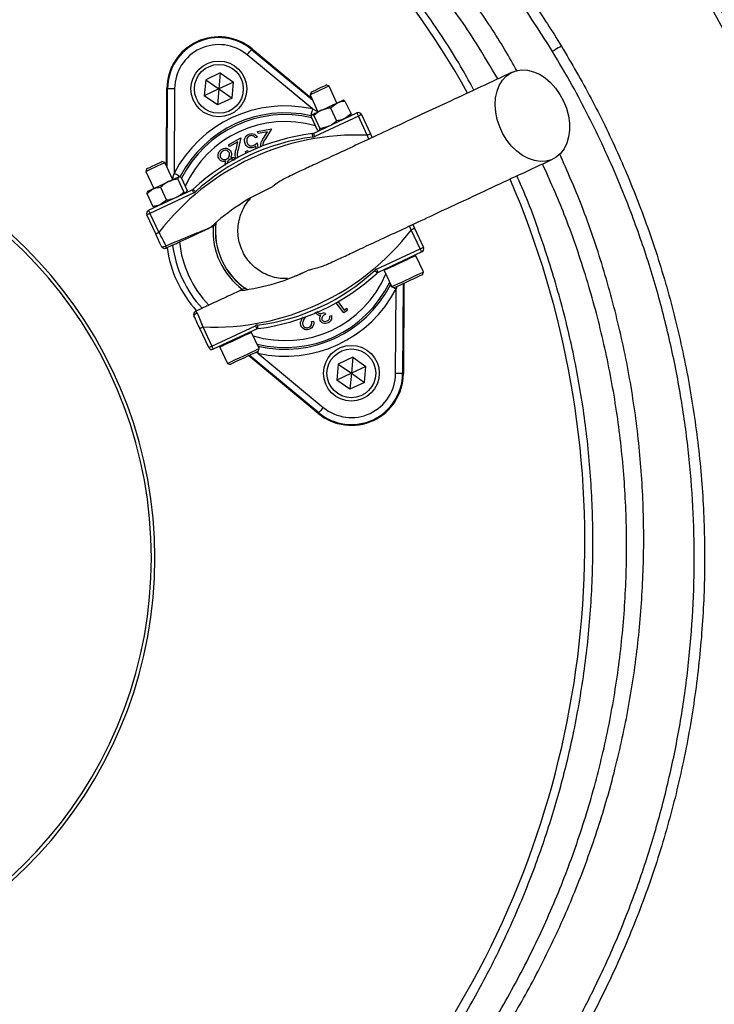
# Model space of a CAD drawing. Header units: millimetres. Extents: x 1979 to 3209, y 1686 to 2916.
# Tile 10 of 14: x 2680 to 2879, y 2173 to 2455. Entities that reach past the tile are written whole.
import ezdxf

# ---------------------------------------------------------------- set-up
doc = ezdxf.new("R2010")
doc.units = ezdxf.units.MM

msp = doc.modelspace()

# ---------------------------------------------------------------- linework, layer by layer
at = {"color": 7, "linetype": 'Continuous', "lineweight": 25}
for p, q in [((2746.27, 2446.64), (2746.41, 2446.81)), ((2746.27, 2446.64), (2763.73, 2432.18)), ((2746.41, 2446.81), (2763.51, 2432.66)), ((2763.72, 2429.58), (2744.99, 2445.1)), ((2733.11, 2437.96), (2732.7, 2433.36)), ((2737.29, 2439.92), (2733.11, 2437.96)), ((2733.11, 2437.96), (2736.89, 2435.32)), ((2737.29, 2439.92), (2736.89, 2435.32)), ((2737.29, 2439.92), (2741.07, 2437.27)), ((2721.82, 2413.22), (2721.96, 2435.41)), ((2722.19, 2435.41), (2721.96, 2435.41)), ((2722.04, 2412.74), (2722.19, 2435.41)), ((2724.19, 2435.4), (2724.03, 2411.07)), ((2736.89, 2435.32), (2732.7, 2433.36)), ((2736.89, 2435.32), (2736.49, 2430.71)), ((2741.07, 2437.27), (2736.89, 2435.32)), ((2736.89, 2435.32), (2740.67, 2432.67)), ((2740.67, 2432.67), (2741.07, 2437.27)), ((2768.5, 2436.14), (2767.69, 2436.44)), ((2767.69, 2436.44), (2767.69, 2436.44)), ((2770.78, 2431.26), (2768.5, 2436.14)), ((2736.49, 2430.71), (2732.7, 2433.36)), ((2740.67, 2432.67), (2736.49, 2430.71)), ((2763.36, 2434.42), (2763.06, 2433.6)), ((2763.06, 2433.6), (2765.34, 2428.72)), ((2772.65, 2432.1), (2772.59, 2432.1)), ((2773.09, 2431.84), (2774.83, 2428.12)), ((2768.96, 2429.92), (2766.35, 2429.19)), ((2768.96, 2429.92), (2770.84, 2431.28)), ((2768.96, 2429.92), (2770.69, 2426.19)), ((2763.4, 2427.33), (2765.14, 2423.6)), ((2763.53, 2427.88), (2763.48, 2427.81)), ((2763.97, 2422.57), (2776.52, 2428.42)), ((2764.11, 2427.66), (2765.85, 2423.93)), ((2776.94, 2427.51), (2764.39, 2421.66)), ((2774.83, 2428.12), (2772.95, 2426.75)), ((2774.7, 2427.57), (2774.74, 2427.62)), ((2779.5, 2422.03), (2776.94, 2427.51)), ((2777.85, 2427.93), (2780.4, 2422.45)), ((2748.01, 2423.06), (2751.98, 2423.88)), ((2751.98, 2423.88), (2750.24, 2421.01)), ((2765.56, 2423.35), (2765.64, 2423.35)), ((2765.85, 2423.93), (2768.46, 2424.66)), ((2739.63, 2419.26), (2743.17, 2421.26)), ((2743.17, 2421.26), (2742.4, 2417.98)), ((2747.9, 2421.52), (2747.32, 2421.31)), ((2748.13, 2422.5), (2748.01, 2423.06)), ((2750.83, 2423.05), (2748.13, 2422.5)), ((2749.69, 2421.18), (2750.83, 2423.05)), ((2780.4, 2422.45), (2780.91, 2421.36)), ((2739.92, 2418.75), (2739.63, 2419.26)), ((2742.32, 2420.12), (2739.92, 2418.75)), ((2741.82, 2417.98), (2742.32, 2420.12)), ((2744.57, 2417.33), (2745.07, 2417.61)), ((2745.07, 2417.61), (2745.23, 2417.1)), ((2747.59, 2418.18), (2747.47, 2418.87)), ((2747.87, 2419.84), (2748.12, 2418.4)), ((2744.73, 2416.89), (2744.57, 2417.33)), ((2716.23, 2412.44), (2715.94, 2411.63)), ((2721.37, 2414.16), (2720.56, 2414.46)), ((2723.65, 2409.28), (2721.37, 2414.16)), ((2715.94, 2411.63), (2718.21, 2406.75)), ((2725.09, 2409.46), (2726.82, 2405.74)), ((2726.06, 2409.91), (2725.38, 2410.09)), ((2725.61, 2410.11), (2725.46, 2410.13)), ((2726.06, 2409.91), (2727.8, 2406.19)), ((2716.18, 2405.31), (2717.98, 2406.63)), ((2716.7, 2400.52), (2729.25, 2406.37)), ((2720.15, 2407.15), (2721.88, 2403.43)), ((2716.18, 2405.31), (2716.38, 2405.73)), ((2716.18, 2405.31), (2717.92, 2401.58)), ((2716.4, 2405.9), (2716.31, 2405.78)), ((2729.67, 2405.47), (2717.12, 2399.62)), ((2721.88, 2403.43), (2720.09, 2402.1)), ((2726.82, 2405.74), (2727.5, 2405.56)), ((2727.58, 2405.6), (2727.66, 2405.71)), ((2727.6, 2405.75), (2727.8, 2406.19)), ((2718.38, 2401.44), (2717.92, 2401.58)), ((2718.38, 2401.38), (2718.51, 2401.37)), ((2718.77, 2393.71), (2716.22, 2399.19)), ((2717.12, 2399.62), (2719.68, 2394.13)), ((2735.95, 2396.26), (2736.02, 2396.97)), ((2794.69, 2389.45), (2792.13, 2394.93)), ((2792.53, 2396.44), (2793.04, 2395.35)), ((2793.04, 2395.35), (2795.6, 2389.87)), ((2723.62, 2390.51), (2721.77, 2389.65)), ((2782.14, 2383.59), (2794.69, 2389.45)), ((2795.11, 2388.54), (2782.57, 2382.69)), ((2795.58, 2382.8), (2793.41, 2387.47)), ((2784.34, 2383.24), (2786.52, 2378.57)), ((2795.29, 2382), (2795.58, 2382.8)), ((2795.58, 2382.8), (2795.58, 2382.8)), ((2744.99, 2377.73), (2744.4, 2378.13)), ((2786.01, 2378.91), (2786.19, 2379.28)), ((2786.52, 2378.57), (2787.32, 2378.28)), ((2787.63, 2353.67), (2787.78, 2377.99)), ((2789.79, 2379.44), (2789.63, 2353.65)), ((2790.02, 2379.54), (2789.85, 2353.65)), ((2730.22, 2371.52), (2732.07, 2372.38)), ((2772.76, 2371.06), (2770.59, 2373.99)), ((2771.11, 2374.28), (2772.88, 2371.88)), ((2772.88, 2371.88), (2773.64, 2372.44)), ((2773.64, 2372.44), (2773.7, 2371.76)), ((2761.65, 2369.87), (2761.62, 2369.8)), ((2767.2, 2371.21), (2767.46, 2370.65)), ((2768.72, 2370.13), (2769.21, 2370.36)), ((2773.7, 2371.76), (2772.76, 2371.06)), ((2732.32, 2367.04), (2734.87, 2361.55)), ((2734.87, 2361.55), (2747.42, 2367.4)), ((2763.52, 2368.58), (2764.08, 2368.71)), ((2733.97, 2361.13), (2731.41, 2366.61)), ((2747.84, 2366.5), (2735.3, 2360.65)), ((2748.45, 2360.82), (2746.28, 2365.49)), ((2737.21, 2361.26), (2739.39, 2356.6)), ((2748.12, 2361.54), (2748.52, 2361.43)), ((2765.4, 2342.25), (2745.46, 2358.76)), ((2765.55, 2342.42), (2745.69, 2358.87)), ((2748.09, 2359.48), (2766.82, 2343.96)), ((2748.16, 2360.03), (2748.45, 2360.82)), ((2775.33, 2358.35), (2771.14, 2356.4)), ((2775.33, 2358.35), (2774.92, 2353.75)), ((2775.33, 2358.35), (2779.11, 2355.7)), ((2739.39, 2356.6), (2740.19, 2356.31)), ((2771.14, 2356.4), (2770.74, 2351.8)), ((2771.14, 2356.4), (2774.92, 2353.75)), ((2779.11, 2355.7), (2774.92, 2353.75)), ((2778.71, 2351.1), (2779.11, 2355.7)), ((2774.92, 2353.75), (2770.74, 2351.8)), ((2774.92, 2353.75), (2774.52, 2349.15)), ((2774.92, 2353.75), (2778.71, 2351.1)), ((2789.63, 2353.65), (2789.85, 2353.65)), ((2774.52, 2349.15), (2770.74, 2351.8)), ((2778.71, 2351.1), (2774.52, 2349.15)), ((2765.55, 2342.42), (2765.4, 2342.25))]:
    msp.add_line(p, q, dxfattribs=at)
at = {"color": 1, "linetype": 'Continuous', "lineweight": 25}
for p, q in [((2763.72, 2429.58), (2765.38, 2428.74)), ((2779.96, 2420.92), (2779.5, 2422.03)), ((2792.13, 2394.93), (2791.58, 2395.99)), ((2787.93, 2378.57), (2787.78, 2377.99)), ((2748.09, 2359.48), (2747.56, 2359.75))]:
    msp.add_line(p, q, dxfattribs=at)
at = {"color": 7, "linetype": 'Continuous', "lineweight": 25, "flags": 128}
for points in [[(2744.99, 2445.1), (2745.24, 2445.4), (2745.47, 2445.68), (2745.69, 2445.95), (2745.89, 2446.18), (2746.04, 2446.37), (2746.16, 2446.51), (2746.24, 2446.6), (2746.27, 2446.64)], [(2835.2, 2447.62), (2834.72, 2447.33), (2834.26, 2447.06), (2833.83, 2446.8), (2833.45, 2446.56), (2833.14, 2446.37), (2832.89, 2446.22), (2832.72, 2446.12), (2832.64, 2446.07)], [(2835.83, 2431.8), (2836.64, 2429.75), (2837.21, 2427.64), (2837.5, 2425.53), (2837.52, 2423.48), (2837.27, 2421.53), (2836.74, 2419.74), (2835.96, 2418.16), (2834.95, 2416.82), (2833.72, 2415.76), (2832.32, 2415.01), (2830.78, 2414.58), (2829.14, 2414.49), (2827.44, 2414.75), (2825.72, 2415.33), (2824.03, 2416.24), (2822.42, 2417.44), (2820.92, 2418.9), (2819.58, 2420.59), (2818.43, 2422.46), (2817.49, 2424.47), (2816.8, 2426.56), (2816.37, 2428.67), (2816.21, 2430.76), (2816.33, 2432.77), (2816.72, 2434.64), (2817.37, 2436.33), (2818.27, 2437.8), (2819.39, 2439), (2820.71, 2439.91), (2822.19, 2440.5), (2823.79, 2440.76), (2825.46, 2440.67), (2827.18, 2440.25), (2828.89, 2439.5), (2830.54, 2438.45), (2832.1, 2437.11), (2833.53, 2435.53), (2834.78, 2433.74), (2835.83, 2431.8)], [(2722.19, 2435.41), (2722.23, 2435.41), (2722.35, 2435.41), (2722.54, 2435.41), (2722.78, 2435.41), (2723.09, 2435.4), (2723.43, 2435.4), (2723.8, 2435.4), (2724.19, 2435.4)], [(2768.5, 2436.14), (2768.5, 2436.14), (2768.3, 2436.04), (2767.8, 2435.81), (2767.05, 2435.46), (2766.15, 2435.04), (2765.21, 2434.6), (2764.33, 2434.19), (2763.63, 2433.87), (2763.19, 2433.66), (2763.06, 2433.6)], [(2763.36, 2434.42), (2763.49, 2434.48), (2763.94, 2434.69), (2764.62, 2435), (2765.44, 2435.39), (2766.27, 2435.78), (2766.99, 2436.11), (2767.49, 2436.34), (2767.69, 2436.44)], [(2770.84, 2431.28), (2771.28, 2431.49), (2771.67, 2431.67), (2772, 2431.83), (2772.26, 2431.95), (2772.44, 2432.03), (2772.56, 2432.09), (2772.59, 2432.1)], [(2763.72, 2429.58), (2763.64, 2429.21), (2763.56, 2428.85), (2763.48, 2428.51), (2763.42, 2428.22), (2763.37, 2427.97), (2763.32, 2427.79), (2763.3, 2427.68), (2763.29, 2427.63)], [(2763.57, 2427.9), (2763.69, 2427.95), (2763.88, 2428.04), (2764.15, 2428.17), (2764.48, 2428.32), (2764.87, 2428.5), (2765.32, 2428.71), (2765.81, 2428.94), (2766.35, 2429.19)], [(2766.35, 2429.19), (2766.91, 2429.45), (2767.49, 2429.72), (2768.08, 2430), (2768.68, 2430.28), (2769.26, 2430.55), (2769.82, 2430.81), (2770.35, 2431.06), (2770.84, 2431.28)], [(2763.53, 2427.88), (2763.53, 2427.88), (2763.57, 2427.9)], [(2776.52, 2428.42), (2776.53, 2428.4), (2776.55, 2428.35), (2776.59, 2428.26), (2776.64, 2428.15), (2776.7, 2428.01), (2776.78, 2427.86), (2776.86, 2427.69), (2776.94, 2427.51)], [(2777.85, 2427.93), (2777.83, 2427.92), (2777.78, 2427.9), (2777.69, 2427.86), (2777.58, 2427.81), (2777.44, 2427.74), (2777.29, 2427.67), (2777.12, 2427.59), (2776.94, 2427.51)], [(2763.67, 2422.48), (2763.68, 2422.46), (2763.68, 2422.4), (2763.7, 2422.31), (2763.71, 2422.19), (2763.73, 2422.04), (2763.75, 2421.87), (2763.77, 2421.68), (2763.8, 2421.49)], [(2763.97, 2422.57), (2763.98, 2422.55), (2764, 2422.5), (2764.04, 2422.41), (2764.1, 2422.3), (2764.16, 2422.16), (2764.23, 2422.01), (2764.31, 2421.84), (2764.39, 2421.66)], [(2780.4, 2422.45), (2780.39, 2422.44), (2780.33, 2422.42), (2780.25, 2422.38), (2780.14, 2422.33), (2780, 2422.26), (2779.84, 2422.19), (2779.67, 2422.11), (2779.5, 2422.03)], [(2721.37, 2414.16), (2721.29, 2414.12), (2720.91, 2413.94), (2720.25, 2413.64), (2719.4, 2413.24), (2718.46, 2412.8), (2717.54, 2412.38), (2716.76, 2412.01), (2716.21, 2411.75), (2715.95, 2411.63), (2715.94, 2411.63)], [(2716.23, 2412.44), (2716.24, 2412.45), (2716.49, 2412.56), (2717.03, 2412.81), (2717.78, 2413.16), (2718.62, 2413.55), (2719.42, 2413.93), (2720.07, 2414.23), (2720.47, 2414.42), (2720.56, 2414.46)], [(2722.43, 2408.71), (2722.97, 2408.97), (2723.48, 2409.2), (2723.95, 2409.42), (2724.37, 2409.61), (2724.72, 2409.78), (2725.01, 2409.92), (2725.24, 2410.02), (2725.38, 2410.09)], [(2725.8, 2410.15), (2725.76, 2410.17), (2725.66, 2410.23), (2725.49, 2410.31), (2725.27, 2410.43), (2725.01, 2410.57), (2724.7, 2410.73), (2724.37, 2410.9), (2724.03, 2411.07)], [(2725.38, 2410.09), (2725.46, 2410.12), (2725.46, 2410.13)], [(2716.4, 2405.9), (2716.41, 2405.91), (2716.5, 2405.94), (2716.65, 2406.02), (2716.89, 2406.13), (2717.19, 2406.27), (2717.55, 2406.44), (2717.98, 2406.63)], [(2717.98, 2406.63), (2718.45, 2406.86), (2718.96, 2407.1), (2719.51, 2407.35), (2720.09, 2407.62), (2720.68, 2407.89), (2721.27, 2408.17), (2721.86, 2408.44), (2722.43, 2408.71)], [(2729.25, 2406.37), (2729.25, 2406.36), (2729.28, 2406.3), (2729.32, 2406.22), (2729.37, 2406.11), (2729.43, 2405.97), (2729.51, 2405.81), (2729.59, 2405.64), (2729.67, 2405.47)], [(2729.5, 2406.55), (2729.52, 2406.53), (2729.56, 2406.49), (2729.62, 2406.42), (2729.7, 2406.33), (2729.81, 2406.22), (2729.92, 2406.09), (2730.05, 2405.96), (2730.18, 2405.81)], [(2717.12, 2399.62), (2716.95, 2399.53), (2716.78, 2399.46), (2716.62, 2399.38), (2716.48, 2399.32), (2716.37, 2399.27), (2716.29, 2399.23), (2716.23, 2399.2), (2716.22, 2399.19)], [(2716.7, 2400.52), (2716.71, 2400.51), (2716.73, 2400.45), (2716.77, 2400.37), (2716.82, 2400.26), (2716.89, 2400.12), (2716.96, 2399.96), (2717.04, 2399.79), (2717.12, 2399.62)], [(2735.25, 2395.93), (2735.86, 2396.22), (2735.95, 2396.26)], [(2792.13, 2394.93), (2792.31, 2395.01), (2792.48, 2395.09), (2792.64, 2395.16), (2792.77, 2395.23), (2792.89, 2395.28), (2792.97, 2395.32), (2793.02, 2395.34), (2793.04, 2395.35)], [(2719.68, 2394.13), (2719.5, 2394.05), (2719.33, 2393.97), (2719.18, 2393.9), (2719.04, 2393.84), (2718.93, 2393.78), (2718.84, 2393.74), (2718.79, 2393.72), (2718.77, 2393.71)], [(2720.44, 2390.13), (2720.5, 2390.07), (2720.59, 2390.04), (2720.72, 2390.03), (2720.88, 2390.04), (2721.07, 2390.08), (2721.27, 2390.15), (2721.47, 2390.23), (2721.66, 2390.33)], [(2794.69, 2389.45), (2794.87, 2389.53), (2795.04, 2389.61), (2795.19, 2389.68), (2795.33, 2389.74), (2795.44, 2389.8), (2795.53, 2389.84), (2795.58, 2389.86), (2795.6, 2389.87)], [(2795.11, 2388.54), (2795.1, 2388.56), (2795.08, 2388.61), (2795.04, 2388.69), (2794.99, 2388.8), (2794.92, 2388.94), (2794.85, 2389.1), (2794.77, 2389.27), (2794.69, 2389.45)], [(2782.31, 2382.52), (2782.3, 2382.53), (2782.26, 2382.57), (2782.2, 2382.64), (2782.11, 2382.73), (2782.01, 2382.84), (2781.89, 2382.97), (2781.76, 2383.11), (2781.63, 2383.25)], [(2782.57, 2382.69), (2782.56, 2382.71), (2782.53, 2382.76), (2782.5, 2382.84), (2782.44, 2382.95), (2782.38, 2383.09), (2782.31, 2383.25), (2782.23, 2383.42), (2782.14, 2383.59)], [(2786.52, 2378.57), (2786.54, 2378.58), (2786.83, 2378.72), (2787.42, 2379), (2788.29, 2379.4), (2789.37, 2379.9), (2790.56, 2380.46), (2791.8, 2381.03), (2792.97, 2381.58), (2794.01, 2382.07), (2794.83, 2382.45), (2795.36, 2382.7), (2795.58, 2382.8)], [(2795.29, 2382), (2795.29, 2382), (2795.08, 2381.9), (2794.57, 2381.67), (2793.79, 2381.3), (2792.82, 2380.85), (2791.71, 2380.33), (2790.58, 2379.81), (2789.51, 2379.3), (2788.58, 2378.87), (2787.87, 2378.54), (2787.44, 2378.34), (2787.32, 2378.28)], [(2744.4, 2378.13), (2744.31, 2378.09), (2743.71, 2377.81)], [(2730.67, 2371), (2730.47, 2370.91), (2730.28, 2370.81), (2730.11, 2370.7), (2729.96, 2370.59), (2729.84, 2370.47), (2729.77, 2370.37), (2729.73, 2370.27), (2729.74, 2370.19)], [(2731.41, 2366.61), (2731.43, 2366.62), (2731.48, 2366.64), (2731.56, 2366.68), (2731.68, 2366.74), (2731.81, 2366.8), (2731.97, 2366.87), (2732.14, 2366.95), (2732.32, 2367.04)], [(2747.84, 2366.5), (2747.83, 2366.51), (2747.81, 2366.57), (2747.77, 2366.65), (2747.72, 2366.76), (2747.65, 2366.9), (2747.58, 2367.06), (2747.5, 2367.23), (2747.42, 2367.4)], [(2748.14, 2366.58), (2748.14, 2366.6), (2748.13, 2366.66), (2748.12, 2366.75), (2748.1, 2366.87), (2748.08, 2367.02), (2748.06, 2367.19), (2748.04, 2367.38), (2748.01, 2367.57)], [(2733.97, 2361.13), (2733.98, 2361.14), (2734.04, 2361.16), (2734.12, 2361.2), (2734.23, 2361.25), (2734.37, 2361.32), (2734.53, 2361.39), (2734.7, 2361.47), (2734.87, 2361.55)], [(2735.3, 2360.65), (2735.29, 2360.66), (2735.26, 2360.72), (2735.22, 2360.8), (2735.17, 2360.91), (2735.11, 2361.05), (2735.04, 2361.21), (2734.96, 2361.38), (2734.87, 2361.55)], [(2739.39, 2356.6), (2739.52, 2356.66), (2739.97, 2356.87), (2740.72, 2357.22), (2741.7, 2357.67), (2742.85, 2358.21), (2744.08, 2358.78), (2745.29, 2359.35), (2746.41, 2359.87), (2747.34, 2360.3), (2748.01, 2360.62), (2748.39, 2360.79), (2748.45, 2360.82)], [(2748.16, 2360.03), (2748.1, 2359.99), (2747.73, 2359.83), (2747.08, 2359.52), (2746.19, 2359.11), (2745.14, 2358.62), (2744.01, 2358.09), (2742.9, 2357.57), (2741.89, 2357.1), (2741.06, 2356.71), (2740.48, 2356.45), (2740.21, 2356.32), (2740.19, 2356.31)], [(2789.63, 2353.65), (2789.58, 2353.65), (2789.46, 2353.65), (2789.28, 2353.65), (2789.03, 2353.66), (2788.73, 2353.66), (2788.38, 2353.66), (2788.01, 2353.66), (2787.63, 2353.67)], [(2766.82, 2343.96), (2766.58, 2343.67), (2766.34, 2343.38), (2766.12, 2343.12), (2765.93, 2342.88), (2765.77, 2342.69), (2765.65, 2342.55), (2765.57, 2342.46), (2765.55, 2342.42)]]:
    msp.add_lwpolyline(points, dxfattribs=at)
at = {"color": 1, "linetype": 'Continuous', "lineweight": 25, "flags": 128}
for points in [[(2793.41, 2387.47), (2793.4, 2387.47), (2793.19, 2387.36), (2792.65, 2387.11), (2791.83, 2386.73), (2790.8, 2386.25), (2789.62, 2385.7), (2788.39, 2385.13), (2787.19, 2384.57), (2786.12, 2384.07), (2785.25, 2383.66), (2784.65, 2383.38), (2784.36, 2383.25), (2784.34, 2383.24)], [(2786.01, 2378.91), (2786.05, 2378.89), (2786.15, 2378.83), (2786.32, 2378.75), (2786.47, 2378.67)], [(2786.98, 2378.4), (2787.11, 2378.34), (2787.44, 2378.17), (2787.78, 2377.99)], [(2746.28, 2365.49), (2746.21, 2365.46), (2745.84, 2365.29), (2745.16, 2364.97), (2744.23, 2364.54), (2743.12, 2364.02), (2741.9, 2363.45), (2740.67, 2362.88), (2739.52, 2362.34), (2738.54, 2361.88), (2737.8, 2361.54), (2737.34, 2361.32), (2737.21, 2361.26)], [(2748.41, 2360.92), (2748.45, 2361.09), (2748.49, 2361.27), (2748.51, 2361.39), (2748.52, 2361.43)], [(2748.09, 2359.48), (2748.17, 2359.85), (2748.25, 2360.22), (2748.29, 2360.36)]]:
    msp.add_lwpolyline(points, dxfattribs=at)
at = {"color": 7, "linetype": 'Continuous', "lineweight": 25}
for centre, radius in [((2593.53, 2300.78), 615), ((2593.53, 2300.78), 595), ((2593.53, 2300.78), 593.6), ((2593.53, 2300.78), 590.07), ((2593.53, 2300.78), 579), ((2593.53, 2300.78), 576), ((2593.53, 2300.78), 388), ((2593.53, 2300.78), 386), ((2593.53, 2300.78), 337.5), ((2593.53, 2300.78), 330), ((2593.53, 2300.78), 329), ((2593.53, 2300.78), 327.5), ((2593.53, 2300.78), 325.5), ((2736.89, 2435.32), 8), ((2736.89, 2435.32), 7), ((2774.92, 2353.75), 8), ((2774.92, 2353.75), 7)]:
    msp.add_circle(centre, radius, dxfattribs=at)
for centre, radius, start, end in [((2578.95, 2305.38), 263, 29.3111, 54.3289), ((2736.89, 2435.32), 14.93, 50.3695, 179.6305), ((2736.89, 2435.32), 14.7, 50.3695, 179.6305), ((2736.89, 2435.32), 12.7, 50.3695, 179.6305), ((2755.91, 2394.53), 35.91, 77.427, 152.573), ((2755.91, 2394.53), 33.91, 77.427, 152.573), ((2776.94, 2427.51), 1, 25, 115), ((2593.53, 2300.78), 125, 279.2069, 80.7931), ((2593.53, 2300.78), 124, 279.2818, 80.7182), ((2776.47, 2350.42), 71.67, 87.5829, 142.4171), ((2771.4, 2361.3), 61.67, 97.1997, 132.8003), ((2771.4, 2361.3), 60.67, 97.1997, 132.8003), ((2763.55, 2423.47), 1, 277.1997, 295), ((2763.55, 2423.47), 2, 277.1997, 295), ((2578.95, 2305.38), 263, 277.6513, 23.3134), ((2728.82, 2407.28), 1, 295, 312.8003), ((2776.47, 2350.42), 61.67, 113.6355, 132.8003), ((2728.82, 2407.28), 2, 295, 312.8003), ((2717.12, 2399.62), 1, 115, 205), ((2735.34, 2438.64), 71.67, 267.5829, 322.4171), ((2755.91, 2394.53), 20.7, 176.1144, 233.8856), ((2755.91, 2394.53), 20, 172.9043, 237.0957), ((2721.35, 2390.55), 1, 205, 295), ((2720.92, 2389.86), 0.874, 346.0471, 32.3363), ((2755.91, 2394.53), 34.21, 187.9236, 222.0712), ((2755.91, 2394.53), 32.53, 187.0993, 222.9007), ((2755.91, 2394.53), 30.49, 185.8562, 224.1438), ((2794.69, 2389.45), 1, 295, 25), ((2793.18, 2387.36), 0.25, 25, 115), ((2735.34, 2438.64), 61.67, 277.1997, 296.3645), ((2740.41, 2427.76), 60.67, 277.1997, 312.8003), ((2740.41, 2427.76), 61.67, 277.1997, 312.8003), ((2782.99, 2381.78), 2, 115, 132.8003), ((2782.99, 2381.78), 1, 115, 132.8003), ((2784.57, 2383.35), 0.25, 115, 205), ((2755.91, 2394.53), 35.91, 257.427, 332.573), ((2755.91, 2394.53), 33.91, 257.427, 332.573), ((2730.65, 2370.62), 1, 115, 205), ((2729.84, 2370.74), 0.874, 17.664, 63.9537), ((2748.26, 2365.59), 2, 97.1997, 115), ((2746.05, 2365.39), 0.25, 25, 115), ((2748.26, 2365.59), 1, 97.1997, 115), ((2734.87, 2361.55), 1, 205, 295), ((2737.44, 2361.37), 0.25, 115, 205), ((2774.92, 2353.75), 14.93, 230.3695, 359.6305), ((2774.92, 2353.75), 14.7, 230.3695, 359.6305), ((2774.92, 2353.75), 12.7, 230.3695, 359.6305)]:
    msp.add_arc(centre, radius, start, end, dxfattribs=at)
at = {"color": 1, "linetype": 'Continuous', "lineweight": 25}
for radius, start, end in [(33.41, 76.8106, 152.962), (31.41, 73.8808, 155.8669), (20.03, 173.0133, 236.9867), (31.41, 253.0383, 336.9617), (33.41, 256.0524, 333.9476)]:
    msp.add_arc((2755.91, 2394.53), radius, start, end, dxfattribs=at)
at = {"color": 7, "linetype": 'Continuous', "lineweight": 25}
for points, knots in [([(2822.47, 2440.45), (2821.33, 2442.49), (2817.62, 2449.08), (2810.53, 2459.76), (2801.26, 2472.43), (2791.19, 2484.51), (2780.51, 2495.86), (2769.18, 2506.43), (2757.26, 2516.22), (2744.71, 2525.3), (2731.6, 2533.62), (2718.02, 2541.13), (2703.63, 2547.97), (2688.47, 2554.12), (2672.58, 2559.6), (2656.37, 2564.18), (2639.92, 2567.81), (2628.14, 2569.69), (2621.88, 2570.44), (2621.18, 2570.53)], [0, 0, 0, 0, 0.028623, 0.092527, 0.156406, 0.22016, 0.28371, 0.345658, 0.407843, 0.470155, 0.532473, 0.594671, 0.656629, 0.723531, 0.790613, 0.857737, 0.92478, 0.991649, 1, 1, 1, 1]), ([(2660.55, 2569.28), (2663.95, 2568.58), (2670.74, 2567.18), (2680.84, 2564.57), (2690.85, 2561.58), (2702.04, 2557.73), (2714.32, 2552.86), (2727.55, 2546.73), (2740.54, 2539.82), (2753.25, 2532.12), (2765.61, 2523.62), (2777.36, 2514.52), (2788.46, 2504.86), (2798.92, 2494.71), (2808.89, 2483.88), (2818.31, 2472.4), (2827.21, 2460.31), (2832.54, 2451.85), (2835.2, 2447.62)], [0, 0, 0, 0, 0.0474785, 0.0949566, 0.1427324, 0.1905081, 0.2569834, 0.3235098, 0.3899848, 0.4583915, 0.5268539, 0.5952606, 0.6617335, 0.7282578, 0.7947309, 0.8631353, 0.9315954, 1, 1, 1, 1]), ([(2816.97, 2438.17), (2814.95, 2441.59), (2809.82, 2450.31), (2800.33, 2463.6), (2788.69, 2478.04), (2776.03, 2491.65), (2762.45, 2504.42), (2748.01, 2516.27), (2732.78, 2527.15), (2716.81, 2537.01), (2700.2, 2545.81), (2683, 2553.48), (2665.33, 2560.1), (2653.21, 2563.52), (2647.15, 2565.23)], [0, 0, 0, 0, 0.055365, 0.14124, 0.227117, 0.312992, 0.398869, 0.484744, 0.570621, 0.656496, 0.742373, 0.828248, 0.914123, 1, 1, 1, 1]), ([(2832.64, 2446.07), (2829.52, 2451), (2823.25, 2460.86), (2812.61, 2474.82), (2801.11, 2488.11), (2788.75, 2500.58), (2775.6, 2512.16), (2761.68, 2522.81), (2747.06, 2532.52), (2731.8, 2541.23), (2716.01, 2548.91), (2703.32, 2554.05), (2692.16, 2557.98), (2682.6, 2560.97), (2671.23, 2564), (2663.64, 2565.58), (2659.98, 2566.34)], [0, 0, 0, 0, 0.080763, 0.161801, 0.242933, 0.32397, 0.404731, 0.485494, 0.566533, 0.647666, 0.728705, 0.809469, 0.837176, 0.892662, 0.948147, 1, 1, 1, 1]), ([(2810.09, 2434.97), (2809.03, 2436.94), (2805.11, 2444.17), (2797.26, 2456.02), (2786.61, 2470.46), (2774.98, 2484.11), (2762.26, 2497.12), (2748.52, 2509.46), (2738.51, 2516.95), (2733.5, 2520.7)], [0, 0, 0, 0, 0.057973, 0.212702, 0.367609, 0.522336, 0.676537, 0.838269, 1, 1, 1, 1]), ([(2835.2, 2447.62), (2838.1, 2442.65), (2843.91, 2432.69), (2851.45, 2417.11), (2858.32, 2400.6), (2864.28, 2383.09), (2869.2, 2364.61), (2872.89, 2345.83), (2875.31, 2326.86), (2876.44, 2307.8), (2876.25, 2288.7), (2874.77, 2269.62), (2872.02, 2250.66), (2868.02, 2231.95), (2862.77, 2213.58), (2856.26, 2195.62), (2848.55, 2178.1), (2839.68, 2161.13), (2829.71, 2144.8), (2818.54, 2129.03), (2806.19, 2113.91), (2792.67, 2099.54), (2778.36, 2086.29), (2763.34, 2074.21), (2747.71, 2063.29), (2731.37, 2053.42), (2714.43, 2044.67), (2699.34, 2038.12), (2686.37, 2033.31), (2675.78, 2029.86), (2665.17, 2026.83), (2658.07, 2025.18), (2654.53, 2024.35)], [0, 0, 0, 0, 0.032167, 0.064364, 0.09653, 0.132001, 0.167593, 0.203225, 0.238817, 0.274287, 0.309786, 0.345406, 0.381068, 0.416688, 0.452187, 0.487685, 0.523305, 0.558966, 0.594586, 0.630084, 0.666776, 0.703512, 0.740203, 0.775576, 0.81107, 0.846604, 0.882097, 0.91747, 0.938401, 0.959332, 0.979666, 1, 1, 1, 1]), ([(2720.16, 2051.15), (2721.42, 2051.76), (2727.31, 2054.63), (2737.59, 2060.58), (2750.91, 2069.05), (2763.81, 2078.41), (2775.82, 2088.17), (2786.93, 2098.27), (2797.23, 2108.65), (2807, 2119.59), (2816.38, 2131.28), (2825.29, 2143.69), (2833.64, 2156.8), (2841.32, 2170.48), (2848.29, 2184.71), (2854.5, 2199.45), (2859.81, 2214.38), (2864.22, 2229.44), (2867.76, 2244.58), (2870.49, 2260.03), (2872.35, 2275.77), (2873.32, 2291.73), (2873.38, 2307.57), (2872.56, 2323.24), (2870.88, 2338.68), (2868.33, 2354.15), (2864.88, 2369.6), (2860.51, 2384.98), (2855.92, 2398.19), (2851.47, 2409.31), (2847.43, 2418.46), (2843.06, 2427.47), (2838.18, 2436.71), (2834.56, 2442.83), (2832.64, 2446.07)], [0, 0, 0, 0, 0.009081, 0.042659, 0.077208, 0.111785, 0.146335, 0.17791, 0.209485, 0.241408, 0.27333, 0.307026, 0.340748, 0.374444, 0.409119, 0.443823, 0.478498, 0.512194, 0.545916, 0.579611, 0.614288, 0.648992, 0.683669, 0.717337, 0.751031, 0.784699, 0.819347, 0.854024, 0.888673, 0.910324, 0.931976, 0.953739, 0.975501, 1, 1, 1, 1]), ([(2821.07, 2440.09), (2818.07, 2438.69), (2812.14, 2435.92), (2803.4, 2431.85), (2794.99, 2427.93), (2786.99, 2424.2), (2779.54, 2420.72), (2772.76, 2417.56), (2767.03, 2414.89), (2762.4, 2412.73), (2759.02, 2411.16), (2757.5, 2410.44), (2756.83, 2410.13)], [0, 0, 0, 0, 0.113512, 0.225201, 0.335105, 0.443267, 0.54959, 0.654174, 0.757143, 0.845618, 0.932497, 1, 1, 1, 1]), ([(2770.84, 2431.28), (2770.89, 2431.31), (2771.59, 2431.63), (2772.37, 2431.74), (2773.09, 2431.84)], [0, 0, 0, 0, 0.070223, 1, 1, 1, 1]), ([(2773.09, 2431.84), (2772.92, 2431.98), (2772.75, 2432.11), (2772.65, 2432.1), (2772.65, 2432.1)], [0, 0, 0, 0, 0.986889, 1, 1, 1, 1]), ([(2766.35, 2429.19), (2766.29, 2429.16), (2765.48, 2428.78), (2764.77, 2428.2), (2764.11, 2427.66)], [0, 0, 0, 0, 0.070198, 1, 1, 1, 1]), ([(2763.57, 2427.9), (2763.5, 2427.8), (2763.41, 2427.68), (2763.4, 2427.39), (2763.4, 2427.33)], [0, 0, 0, 0, 0.7731403, 1, 1, 1, 1]), ([(2764.11, 2427.66), (2763.95, 2427.78), (2763.73, 2427.94), (2763.6, 2427.9), (2763.57, 2427.9)], [0, 0, 0, 0, 0.755622, 1, 1, 1, 1]), ([(2768.46, 2424.66), (2768.52, 2424.69), (2769.33, 2425.07), (2770.04, 2425.65), (2770.69, 2426.19)], [0, 0, 0, 0, 0.0702247, 1, 1, 1, 1]), ([(2772.95, 2426.75), (2772.9, 2426.73), (2772.2, 2426.41), (2771.42, 2426.3), (2770.69, 2426.19)], [0, 0, 0, 0, 0.070224, 1, 1, 1, 1]), ([(2774.73, 2427.62), (2774.74, 2427.62), (2774.82, 2427.69), (2774.82, 2427.91), (2774.83, 2428.12)], [0, 0, 0, 0, 0.013111, 1, 1, 1, 1]), ([(2765.14, 2423.6), (2765.19, 2423.56), (2765.37, 2423.42), (2765.48, 2423.41), (2765.56, 2423.4)], [0, 0, 0, 0, 0.296667, 1, 1, 1, 1]), ([(2765.68, 2423.36), (2765.71, 2423.38), (2765.82, 2423.46), (2765.84, 2423.73), (2765.85, 2423.93)], [0, 0, 0, 0, 0.2443782, 1, 1, 1, 1]), ([(2744.41, 2419.68), (2744.33, 2419.99), (2744.18, 2420.59), (2744.43, 2421.45), (2744.96, 2422.07), (2745.4, 2422.28), (2745.63, 2422.38)], [0, 0, 0, 0, 0.27984, 0.5592691, 0.7794224, 1, 1, 1, 1]), ([(2745.79, 2421.85), (2745.59, 2421.74), (2745.2, 2421.53), (2744.91, 2420.95), (2744.84, 2420.38), (2744.94, 2420.04), (2744.99, 2419.88)], [0, 0, 0, 0, 0.2790078, 0.5588479, 0.7792716, 1, 1, 1, 1]), ([(2745.63, 2422.38), (2745.87, 2422.45), (2746.35, 2422.58), (2747.05, 2422.39), (2747.58, 2422.02), (2747.79, 2421.69), (2747.9, 2421.52)], [0, 0, 0, 0, 0.27982, 0.559316, 0.779549, 1, 1, 1, 1]), ([(2747.32, 2421.31), (2747.22, 2421.44), (2747.03, 2421.72), (2746.59, 2421.91), (2746.16, 2421.95), (2745.91, 2421.88), (2745.79, 2421.85)], [0, 0, 0, 0, 0.280075, 0.559227, 0.779648, 1, 1, 1, 1]), ([(2748.96, 2418.84), (2748.94, 2419.07), (2748.89, 2419.55), (2749.2, 2420.35), (2749.51, 2420.87), (2749.69, 2421.18)], [0, 0, 0, 0, 0.279319, 0.559188, 1, 1, 1, 1]), ([(2750.24, 2421.01), (2750.03, 2420.66), (2749.72, 2420.17), (2749.47, 2419.45), (2749.51, 2419.13), (2749.53, 2418.96)], [0, 0, 0, 0, 0.560638, 0.780419, 1, 1, 1, 1]), ([(2736.65, 2416.32), (2736.67, 2416.49), (2736.71, 2416.81), (2736.98, 2417.35), (2737.29, 2417.63), (2737.49, 2417.81)], [0, 0, 0, 0, 0.280074, 0.560208, 1, 1, 1, 1]), ([(2737.49, 2417.81), (2737.72, 2417.97), (2738.19, 2418.3), (2739.01, 2418.35), (2739.71, 2418.11), (2740.03, 2417.8), (2740.19, 2417.64)], [0, 0, 0, 0, 0.280627, 0.559404, 0.779896, 1, 1, 1, 1]), ([(2739.7, 2417.28), (2739.56, 2417.42), (2739.27, 2417.68), (2738.7, 2417.76), (2738.21, 2417.63), (2737.96, 2417.45), (2737.83, 2417.36)], [0, 0, 0, 0, 0.279149, 0.558307, 0.778987, 1, 1, 1, 1]), ([(2740.19, 2417.64), (2740.3, 2417.47), (2740.51, 2417.14), (2740.58, 2416.42), (2740.39, 2415.94), (2740.28, 2415.66)], [0, 0, 0, 0, 0.280123, 0.560015, 1, 1, 1, 1]), ([(2741.85, 2415.52), (2741.75, 2415.73), (2741.56, 2416.17), (2741.61, 2417.03), (2741.74, 2417.62), (2741.82, 2417.98)], [0, 0, 0, 0, 0.2793043, 0.5591699, 1, 1, 1, 1]), ([(2742.4, 2417.98), (2742.3, 2417.58), (2742.16, 2417.02), (2742.14, 2416.26), (2742.28, 2415.96), (2742.35, 2415.81)], [0, 0, 0, 0, 0.560683, 0.780441, 1, 1, 1, 1]), ([(2746.85, 2418.52), (2746.57, 2418.45), (2746.02, 2418.3), (2745.24, 2418.58), (2744.68, 2419.07), (2744.5, 2419.48), (2744.41, 2419.68)], [0, 0, 0, 0, 0.2796655, 0.5590635, 0.7793037, 1, 1, 1, 1]), ([(2744.99, 2419.88), (2745.08, 2419.69), (2745.26, 2419.32), (2745.78, 2419.01), (2746.32, 2418.95), (2746.63, 2419.04), (2746.78, 2419.09)], [0, 0, 0, 0, 0.279875, 0.558967, 0.779184, 1, 1, 1, 1]), ([(2746.78, 2419.09), (2747, 2419.2), (2747.4, 2419.4), (2747.73, 2419.71), (2747.87, 2419.84)], [0, 0, 0, 0, 0.559302, 1, 1, 1, 1]), ([(2747.47, 2418.87), (2747.36, 2418.79), (2747.16, 2418.65), (2746.95, 2418.56), (2746.85, 2418.52)], [0, 0, 0, 0, 0.560071, 1, 1, 1, 1]), ([(2731.95, 2079), (2736.22, 2081.67), (2744.75, 2087.03), (2757.48, 2096.38), (2770.16, 2106.92), (2782.61, 2118.76), (2794.25, 2131.38), (2805.02, 2144.67), (2814.95, 2158.73), (2823.99, 2173.51), (2832.1, 2188.99), (2839.2, 2204.95), (2845.24, 2221.3), (2850.29, 2238.28), (2854.27, 2255.88), (2857.09, 2274.07), (2858.67, 2292.41), (2859, 2310.79), (2858.06, 2329.23), (2855.78, 2347.66), (2852.19, 2366.02), (2847.3, 2384.12), (2841.58, 2401.08), (2836.89, 2411.75), (2834.72, 2416.68)], [0, 0, 0, 0, 0.038473, 0.076945, 0.120869, 0.164933, 0.20905, 0.253124, 0.297055, 0.342211, 0.387503, 0.432846, 0.478147, 0.523311, 0.571153, 0.619154, 0.667207, 0.715204, 0.763043, 0.811658, 0.86044, 0.90928, 0.958066, 1, 1, 1, 1]), ([(2737.05, 2415.09), (2736.92, 2415.3), (2736.67, 2415.68), (2736.66, 2416.13), (2736.65, 2416.32)], [0, 0, 0, 0, 0.559347, 1, 1, 1, 1]), ([(2738.91, 2414.57), (2738.52, 2414.52), (2737.98, 2414.44), (2737.36, 2414.76), (2737.15, 2414.98), (2737.05, 2415.09)], [0, 0, 0, 0, 0.558017, 0.778944, 1, 1, 1, 1]), ([(2737.83, 2417.36), (2737.68, 2417.23), (2737.38, 2416.95), (2737.22, 2416.4), (2737.26, 2415.87), (2737.43, 2415.6), (2737.51, 2415.47)], [0, 0, 0, 0, 0.280357, 0.55959, 0.779862, 1, 1, 1, 1]), ([(2737.51, 2415.47), (2737.66, 2415.34), (2737.95, 2415.07), (2738.51, 2415), (2739.01, 2415.08), (2739.26, 2415.25), (2739.39, 2415.34)], [0, 0, 0, 0, 0.278782, 0.558887, 0.779353, 1, 1, 1, 1]), ([(2739.73, 2414.92), (2739.62, 2414.81), (2739.4, 2414.58), (2739.27, 2414.15), (2739.32, 2413.9), (2739.34, 2413.8)], [0, 0, 0, 0, 0.377898, 0.755959, 1, 1, 1, 1]), ([(2739.39, 2415.34), (2739.54, 2415.48), (2739.84, 2415.77), (2739.99, 2416.33), (2739.96, 2416.87), (2739.79, 2417.14), (2739.7, 2417.28)], [0, 0, 0, 0, 0.279976, 0.559718, 0.779978, 1, 1, 1, 1]), ([(2741.29, 2414.82), (2741.17, 2414.93), (2740.92, 2415.14), (2740.46, 2415.19), (2740.05, 2415.13), (2739.84, 2414.99), (2739.73, 2414.92)], [0, 0, 0, 0, 0.278465, 0.558838, 0.779426, 1, 1, 1, 1]), ([(2740.28, 2415.66), (2740.6, 2415.68), (2741.16, 2415.74), (2741.58, 2415.36), (2741.76, 2415.19)], [0, 0, 0, 0, 0.559995, 1, 1, 1, 1]), ([(2768.42, 2385.19), (2769.09, 2385.51), (2770.62, 2386.22), (2774.03, 2387.81), (2778.59, 2389.94), (2784.12, 2392.52), (2790.53, 2395.5), (2797.74, 2398.87), (2805.67, 2402.57), (2814.22, 2406.55), (2823.29, 2410.78), (2829.52, 2413.69), (2832.69, 2415.16)], [0, 0, 0, 0, 0.067587, 0.154394, 0.245578, 0.341085, 0.440587, 0.544166, 0.65194, 0.763818, 0.879822, 1, 1, 1, 1]), ([(2738.8, 2413.49), (2738.77, 2413.62), (2738.69, 2413.99), (2738.82, 2414.34), (2738.91, 2414.57)], [0, 0, 0, 0, 0.360307, 1, 1, 1, 1]), ([(2757.01, 2099.57), (2761.7, 2103.64), (2771.09, 2111.8), (2784.05, 2125.16), (2796.11, 2139.27), (2807.13, 2154.16), (2817.1, 2169.72), (2825.95, 2185.91), (2833.65, 2202.63), (2840.16, 2219.82), (2845.46, 2237.39), (2849.51, 2255.27), (2852.3, 2273.37), (2853.82, 2291.61), (2854.06, 2309.91), (2853.02, 2328.19), (2850.7, 2346.35), (2847.12, 2364.33), (2842.27, 2382.01), (2836.58, 2398.58), (2831.94, 2409), (2829.79, 2413.81)], [0, 0, 0, 0, 0.053024, 0.106046, 0.159069, 0.212092, 0.265116, 0.318138, 0.371161, 0.424184, 0.477207, 0.530229, 0.583253, 0.636275, 0.689299, 0.742321, 0.795345, 0.848367, 0.901391, 0.954413, 1, 1, 1, 1]), ([(2711.88, 2069.55), (2713.06, 2070.64), (2715.44, 2072.81), (2721.41, 2077.52), (2729.57, 2083.89), (2739.87, 2092.01), (2750.61, 2101.04), (2761.56, 2111.25), (2772.64, 2122.67), (2783.09, 2134.68), (2792.85, 2147.24), (2801.91, 2160.43), (2810.2, 2174.24), (2817.7, 2188.65), (2824.34, 2203.51), (2830.08, 2218.73), (2834.88, 2234.25), (2838.87, 2250.6), (2841.87, 2267.79), (2843.77, 2285.79), (2844.46, 2303.89), (2843.92, 2321.98), (2842.18, 2339.92), (2839.18, 2357.64), (2835.04, 2375.12), (2829.61, 2392.25), (2825.36, 2404.02), (2822.61, 2409.9), (2822.39, 2410.36)], [0, 0, 0, 0, 0.012652, 0.025321, 0.058969, 0.09264, 0.126298, 0.167026, 0.207849, 0.248693, 0.289493, 0.330201, 0.371721, 0.413392, 0.455141, 0.496888, 0.538556, 0.580073, 0.626334, 0.672756, 0.719232, 0.765654, 0.811915, 0.857828, 0.903899, 0.950023, 0.996093, 1, 1, 1, 1]), ([(2725.09, 2409.46), (2724.39, 2409.33), (2723.48, 2409.17), (2722.63, 2408.8), (2722.43, 2408.71)], [0, 0, 0, 0, 0.755616, 1, 1, 1, 1]), ([(2725.38, 2410.09), (2725.37, 2410.08), (2725.21, 2410), (2725.15, 2409.72), (2725.09, 2409.46)], [0, 0, 0, 0, 0.070226, 1, 1, 1, 1]), ([(2756.83, 2410.13), (2756.01, 2409.7), (2754.49, 2408.91), (2752.96, 2407.77), (2752.09, 2407.11), (2751.85, 2406.97), (2751.75, 2406.92)], [0, 0, 0, 0, 0.355523, 0.659221, 0.862015, 1, 1, 1, 1]), ([(2717.98, 2406.63), (2718.02, 2406.66), (2718.69, 2406.96), (2719.45, 2407.06), (2720.15, 2407.15)], [0, 0, 0, 0, 0.070223, 1, 1, 1, 1]), ([(2722.43, 2408.71), (2721.8, 2408.36), (2721, 2407.91), (2720.3, 2407.29), (2720.15, 2407.15)], [0, 0, 0, 0, 0.773106, 1, 1, 1, 1]), ([(2721.88, 2403.43), (2722.09, 2403.46), (2723.01, 2403.6), (2723.87, 2403.93), (2724.54, 2404.18)], [0, 0, 0, 0, 0.226893, 1, 1, 1, 1]), ([(2724.54, 2404.18), (2724.74, 2404.28), (2725.57, 2404.69), (2726.28, 2405.29), (2726.82, 2405.74)], [0, 0, 0, 0, 0.244382, 1, 1, 1, 1]), ([(2756.59, 2380.93), (2756.12, 2380.91), (2754.87, 2380.86), (2752.87, 2381.21), (2750.65, 2381.94), (2748.61, 2383.03), (2746.76, 2384.47), (2745.19, 2386.17), (2743.92, 2388.14), (2743.01, 2390.26), (2742.46, 2392.54), (2742.3, 2394.85), (2742.54, 2397.17), (2743.15, 2399.41), (2744.16, 2401.51), (2745.11, 2403), (2745.82, 2403.7), (2745.97, 2403.85)], [0, 0, 0, 0, 0.043363, 0.11647, 0.187497, 0.260585, 0.331572, 0.404621, 0.475573, 0.548584, 0.61952, 0.692512, 0.763456, 0.836456, 0.907431, 0.980462, 1, 1, 1, 1]), ([(2720.09, 2402.1), (2720.04, 2402.08), (2719.37, 2401.78), (2718.62, 2401.68), (2717.92, 2401.58)], [0, 0, 0, 0, 0.070171, 1, 1, 1, 1]), ([(2721.66, 2390.33), (2722.66, 2390.73), (2724.94, 2391.67), (2728.38, 2393.09), (2731.5, 2394.38), (2733.52, 2395.22), (2734.44, 2395.61), (2734.53, 2395.65), (2734.57, 2395.67)], [0, 0, 0, 0, 0.188572, 0.431985, 0.681103, 0.843197, 0.930549, 1, 1, 1, 1]), ([(2725.57, 2391.42), (2725.72, 2391.49), (2727.02, 2392.09), (2729.47, 2393.24), (2731.95, 2394.39), (2733.52, 2395.13), (2734.41, 2395.54), (2735, 2395.82), (2735.22, 2395.92), (2735.25, 2395.93), (2735.25, 2395.93)], [0, 0, 0, 0, 0.030043, 0.270727, 0.511419, 0.629009, 0.750633, 0.858078, 0.969501, 1, 1, 1, 1]), ([(2720.44, 2390.13), (2720.42, 2390.18), (2719.89, 2391.32), (2719.32, 2392.54), (2718.77, 2393.71)], [0, 0, 0, 0, 0.044, 1, 1, 1, 1]), ([(2719.68, 2394.13), (2719.99, 2393.54), (2720.66, 2392.24), (2721.31, 2391), (2721.66, 2390.33)], [0, 0, 0, 0, 0.458113, 1, 1, 1, 1]), ([(2723.62, 2390.51), (2723.63, 2390.51), (2723.64, 2390.52), (2723.8, 2390.59), (2724.17, 2390.77), (2724.69, 2391.01), (2725.18, 2391.24), (2725.48, 2391.38), (2725.57, 2391.42)], [0, 0, 0, 0, 0.07634, 0.279469, 0.482332, 0.690786, 0.909633, 1, 1, 1, 1]), ([(2762.72, 2383.39), (2762.88, 2383.44), (2763.25, 2383.56), (2764.74, 2383.9), (2766.57, 2384.37), (2767.9, 2385.01), (2768.4, 2385.25)], [0, 0, 0, 0, 0.190488, 0.439329, 0.789275, 1, 1, 1, 1]), ([(2760.81, 2382.48), (2760.7, 2382.43), (2759.83, 2382.02), (2759.17, 2381.76), (2758.59, 2381.52), (2758.51, 2381.49)], [0, 0, 0, 0, 0.108412, 0.870313, 1, 1, 1, 1]), ([(2743.71, 2377.81), (2743.7, 2377.81), (2743.68, 2377.8), (2743.31, 2377.63), (2741.89, 2376.96), (2739.65, 2375.92), (2737.02, 2374.69), (2735.05, 2373.77), (2734.16, 2373.36), (2734.02, 2373.29)], [0, 0, 0, 0, 0.00301, 0.191332, 0.379881, 0.586724, 0.815645, 0.971348, 1, 1, 1, 1]), ([(2734.02, 2373.29), (2733.91, 2373.24), (2733.57, 2373.08), (2733.02, 2372.83), (2732.49, 2372.58), (2732.2, 2372.44), (2732.09, 2372.39), (2732.08, 2372.39), (2732.07, 2372.38)], [0, 0, 0, 0, 0.118153, 0.351269, 0.578995, 0.795806, 0.923653, 1, 1, 1, 1]), ([(2731.41, 2366.61), (2731.13, 2367.21), (2730.56, 2368.44), (2730.02, 2369.6), (2729.74, 2370.19)], [0, 0, 0, 0, 0.492252, 1, 1, 1, 1]), ([(2730.67, 2371), (2730.7, 2370.95), (2730.97, 2370.29), (2731.51, 2368.98), (2732.04, 2367.69), (2732.32, 2367.04)], [0, 0, 0, 0, 0.043868, 0.514841, 1, 1, 1, 1]), ([(2760.41, 2367.59), (2760.37, 2367.82), (2760.31, 2368.29), (2760.6, 2369.11), (2760.88, 2369.64), (2761.06, 2369.96)], [0, 0, 0, 0, 0.279325, 0.559181, 1, 1, 1, 1]), ([(2761.62, 2369.8), (2761.41, 2369.44), (2761.12, 2368.94), (2760.9, 2368.22), (2760.94, 2367.9), (2760.97, 2367.73)], [0, 0, 0, 0, 0.560688, 0.780473, 1, 1, 1, 1]), ([(2765.3, 2370.49), (2765.12, 2370.61), (2764.79, 2370.82), (2764.61, 2371.15), (2764.53, 2371.3)], [0, 0, 0, 0, 0.559423, 1, 1, 1, 1]), ([(2764.99, 2371.58), (2765.04, 2371.49), (2765.15, 2371.3), (2765.48, 2371.04), (2766.2, 2370.81), (2766.8, 2371.05), (2767.2, 2371.21)], [0, 0, 0, 0, 0.125582, 0.25121, 0.500631, 1, 1, 1, 1]), ([(2766.11, 2370.3), (2765.95, 2370.31), (2765.67, 2370.32), (2765.41, 2370.44), (2765.3, 2370.49)], [0, 0, 0, 0, 0.559835, 1, 1, 1, 1]), ([(2765.99, 2368.88), (2765.94, 2369.01), (2765.84, 2369.27), (2765.85, 2369.78), (2766.01, 2370.1), (2766.11, 2370.3)], [0, 0, 0, 0, 0.280506, 0.560792, 1, 1, 1, 1]), ([(2767.46, 2370.65), (2767.17, 2370.48), (2766.73, 2370.22), (2766.43, 2369.69), (2766.4, 2369.35), (2766.45, 2369.19), (2766.48, 2369.11)], [0, 0, 0, 0, 0.499396, 0.749028, 0.874536, 1, 1, 1, 1]), ([(2767.97, 2368.77), (2768.11, 2368.84), (2768.38, 2369), (2768.7, 2369.48), (2768.71, 2369.88), (2768.72, 2370.13)], [0, 0, 0, 0, 0.280637, 0.560361, 1, 1, 1, 1]), ([(2769.21, 2370.36), (2769.24, 2370.12), (2769.31, 2369.65), (2769.11, 2368.99), (2768.73, 2368.49), (2768.4, 2368.3), (2768.24, 2368.21)], [0, 0, 0, 0, 0.280286, 0.559679, 0.779747, 1, 1, 1, 1]), ([(2762.62, 2366.28), (2762.35, 2366.24), (2761.81, 2366.16), (2761.11, 2366.49), (2760.61, 2366.98), (2760.47, 2367.39), (2760.41, 2367.59)], [0, 0, 0, 0, 0.279979, 0.559309, 0.779654, 1, 1, 1, 1]), ([(2760.97, 2367.73), (2761.04, 2367.56), (2761.17, 2367.21), (2761.61, 2366.9), (2762.08, 2366.77), (2762.37, 2366.82), (2762.52, 2366.84)], [0, 0, 0, 0, 0.279126, 0.559037, 0.779432, 1, 1, 1, 1]), ([(2762.52, 2366.84), (2762.71, 2366.91), (2763.11, 2367.05), (2763.46, 2367.56), (2763.58, 2368.09), (2763.54, 2368.41), (2763.52, 2368.58)], [0, 0, 0, 0, 0.279442, 0.558558, 0.779021, 1, 1, 1, 1]), ([(2764.08, 2368.71), (2764.11, 2368.41), (2764.18, 2367.82), (2763.83, 2367.05), (2763.28, 2366.5), (2762.84, 2366.35), (2762.62, 2366.28)], [0, 0, 0, 0, 0.2800373, 0.5595025, 0.77964, 1, 1, 1, 1]), ([(2768.24, 2368.21), (2768.01, 2368.13), (2767.55, 2367.97), (2766.86, 2368.08), (2766.3, 2368.4), (2766.1, 2368.72), (2765.99, 2368.88)], [0, 0, 0, 0, 0.280083, 0.559869, 0.780098, 1, 1, 1, 1]), ([(2766.48, 2369.11), (2766.58, 2368.98), (2766.76, 2368.72), (2767.35, 2368.56), (2767.74, 2368.69), (2767.97, 2368.77)], [0, 0, 0, 0, 0.278859, 0.560052, 1, 1, 1, 1])]:
    msp.add_open_spline(points, degree=3, knots=knots, dxfattribs=at)
at = {"color": 1, "linetype": 'Continuous', "lineweight": 25}
msp.add_open_spline([(2723.62, 2409.35), (2723.66, 2409.54), (2723.77, 2410.12), (2723.93, 2410.69), (2724.03, 2411.07)], degree=3, knots=[0, 0, 0, 0, 0.32644, 1, 1, 1, 1], dxfattribs=at)

doc.saveas('drawing.dxf')
